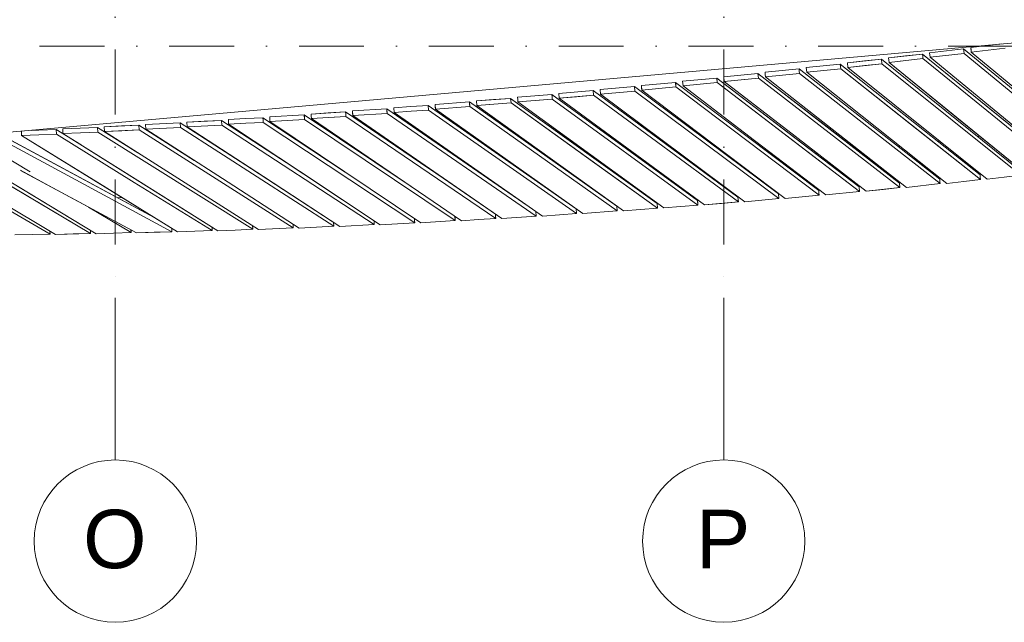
# Model space of a CAD drawing. Header units: millimetres. Extents: x -2530 to 151695, y -8763 to 71774.
# Tile 57 of 217: x 65452 to 71521, y -8763 to -5051. Entities that reach past the tile are written whole.
import ezdxf

# ---------------------------------------------------------------- set-up
doc = ezdxf.new("R2010")
doc.units = ezdxf.units.MM
doc.linetypes.add('RR_Level', pattern=[800, 400, -200, 0, -200])
for name, color, linetype, lineweight in [('A-FLOR-____-OTLN', 192, 'Continuous', 18), ('A-WALL-____-OTLN', 113, 'Continuous', 18), ('S-GRID-____-IDEN', 1, 'Continuous', 13), ('S-GRID-____-OTLN', 1, 'Continuous', 9)]:
    doc.layers.add(name, color=color, linetype=linetype, lineweight=lineweight)
doc.styles.add('Arial', font='arial.ttf', dxfattribs={"height": 360})

# ---------------------------------------------------------------- blocks, each defined once
blk = doc.blocks.new('027_Gilde - ATC_FacadeModel_rvt-1-plot_V1 Copy 1')
at = {"layer": 'A-FLOR-____-OTLN', "color": 210}
for p, q in [((65203.1, -5761), (71795.1, -5174)), ((71110.6, -5800.7), (71123.2, -5799.1)), ((71356.5, -5770), (71369.9, -5768.3)), ((70367.3, -5873.8), (70356.7, -5874.7)), ((70622.7, -5852.4), (70611.3, -5853.4)), ((70865.8, -5831.2), (70877.5, -5829.8)), ((69606.7, -5937.6), (69598.8, -5938.2)), ((69859.2, -5916.4), (69850.4, -5917.1)), ((70112.8, -5895.2), (70103.1, -5896)), ((68855.6, -6000.5), (68850.7, -6000.9)), ((69104.8, -5979.6), (69098.9, -5980.1)), ((69355.2, -5958.7), (69348.3, -5959.2)), ((68115.3, -6062.5), (68111.1, -6062.9)), ((68360.8, -6042), (68358.1, -6042.2)), ((68607.6, -6021.3), (68603.8, -6021.6)), ((67858.7, -6076.2), (67861.1, -6076.1)), ((66054.2, -6147.5), (66081.9, -6146.4))]:
    blk.add_line(p, q, dxfattribs=at)
at = {"layer": 'A-WALL-____-OTLN', "color": 210}
for p, q in [((71503.8, -5199.9), (71314.3, -5222.1)), ((71503.8, -5199.9), (71314.3, -5222.1)), ((71016.6, -5262.7), (70807.3, -5285.9)), ((70807.3, -5285.9), (70912, -5274.3)), ((71016.6, -5262.7), (70912, -5274.3)), ((71016.6, -5262.7), (71867.9, -5954.1)), ((71442.2, -5608.4), (71016.6, -5262.7)), ((71016.6, -5262.7), (71018.1, -5276.8)), ((71016.6, -5262.7), (71018.1, -5276.8)), ((71019.6, -5290.8), (71018.1, -5276.8)), ((71018.1, -5276.8), (71019.6, -5290.8)), ((71269.9, -5230.6), (71060.8, -5254.4)), ((71269.9, -5230.6), (71060.8, -5254.4)), ((71064, -5282.4), (71060.8, -5254.4)), ((71060.8, -5254.4), (71064, -5282.4)), ((71064, -5282.4), (71273, -5258.6)), ((71273, -5258.6), (71064, -5282.4)), ((71269.9, -5230.6), (72116, -5926.1)), ((72116, -5926.1), (71269.9, -5230.6)), ((71273, -5258.6), (71269.9, -5230.6)), ((71269.9, -5230.6), (71273, -5258.6)), ((71273, -5258.6), (72119.1, -5954.1)), ((71273, -5258.6), (72119.1, -5954.1)), ((71317.5, -5250.1), (71314.3, -5222.1)), ((71314.3, -5222.1), (71315.9, -5236.1)), ((71315.9, -5236.1), (71317.5, -5250.1)), ((71317.5, -5250.1), (71526.3, -5225.6)), ((71526.3, -5225.6), (71317.5, -5250.1)), ((71317.5, -5250.1), (71739.4, -5601.1)), ((72161.4, -5952.1), (71317.5, -5250.1)), ((70509.7, -5324.4), (70300, -5346.2)), ((70300, -5346.2), (70404.8, -5335.3)), ((70509.7, -5324.4), (70404.8, -5335.3)), ((70509.7, -5324.4), (71371.4, -6007.3)), ((70940.5, -5665.9), (70509.7, -5324.4)), ((70509.7, -5324.4), (70511.1, -5338.4)), ((70509.7, -5324.4), (70511.1, -5338.4)), ((70512.6, -5352.5), (70511.1, -5338.4)), ((70511.1, -5338.4), (70512.6, -5352.5)), ((70763.2, -5294), (70553.7, -5316.5)), ((70553.7, -5316.5), (70658.4, -5305.2)), ((70556.7, -5344.6), (70553.7, -5316.5)), ((70553.7, -5316.5), (70556.7, -5344.6)), ((70556.7, -5344.6), (70766.2, -5322.1)), ((70556.7, -5344.6), (70661.4, -5333.3)), ((70763.2, -5294), (70658.4, -5305.2)), ((70766.2, -5322.1), (70661.4, -5333.3)), ((70763.2, -5294), (71619.7, -5981.2)), ((71619.7, -5981.2), (70763.2, -5294)), ((70766.2, -5322.1), (70763.2, -5294)), ((70763.2, -5294), (70766.2, -5322.1)), ((70766.2, -5322.1), (71622.7, -6009.3)), ((70766.2, -5322.1), (71622.7, -6009.3)), ((70807.3, -5285.9), (70808.9, -5299.9)), ((70807.3, -5285.9), (70808.9, -5299.9)), ((70810.4, -5313.9), (70808.9, -5299.9)), ((70808.9, -5299.9), (70810.4, -5313.9)), ((70810.4, -5313.9), (71019.6, -5290.8)), ((70810.4, -5313.9), (70915, -5302.4)), ((71664.5, -6007.6), (70810.4, -5313.9)), ((71237.5, -5660.8), (70810.4, -5313.9)), ((71019.6, -5290.8), (70915, -5302.4)), ((71019.6, -5290.8), (71445.3, -5636.5)), ((71019.6, -5290.8), (71445.3, -5636.5)), ((71913, -5980.3), (71064, -5282.4)), ((71913, -5980.3), (71064, -5282.4)), ((70002.4, -5382.5), (69792.2, -5402.9)), ((70002.4, -5382.5), (69792.2, -5402.9)), ((70002.4, -5382.5), (70438.4, -5719.7)), ((70874.5, -6056.9), (70002.4, -5382.5)), ((70005.1, -5410.8), (70002.4, -5382.5)), ((70002.4, -5382.5), (70005.1, -5410.8)), ((70256.1, -5353.9), (70046.2, -5375)), ((70256.1, -5353.9), (70046.2, -5375)), ((70046.2, -5375), (70047.6, -5389.1)), ((70046.2, -5375), (70047.6, -5389.1)), ((70048.9, -5403.2), (70047.6, -5389.1)), ((70047.6, -5389.1), (70048.9, -5403.2)), ((70048.9, -5403.2), (70258.9, -5382.1)), ((70258.9, -5382.1), (70048.9, -5403.2)), ((70256.1, -5353.9), (71123, -6032.6)), ((71123, -6032.6), (70256.1, -5353.9)), ((70256.1, -5353.9), (70257.5, -5368)), ((70256.1, -5353.9), (70257.5, -5368)), ((70258.9, -5382.1), (70257.5, -5368)), ((70257.5, -5368), (70258.9, -5382.1)), ((70258.9, -5382.1), (71125.8, -6060.8)), ((70258.9, -5382.1), (71125.8, -6060.8)), ((70300, -5346.2), (70301.4, -5360.2)), ((70300, -5346.2), (70301.4, -5360.2)), ((70302.9, -5374.3), (70301.4, -5360.2)), ((70301.4, -5360.2), (70302.9, -5374.3)), ((70302.9, -5374.3), (70512.6, -5352.5)), ((70302.9, -5374.3), (70407.7, -5363.4)), ((71167.2, -6059.4), (70302.9, -5374.3)), ((71167.2, -6059.4), (70302.9, -5374.3)), ((70512.6, -5352.5), (70407.7, -5363.4)), ((70512.6, -5352.5), (70943.4, -5694)), ((70512.6, -5352.5), (71374.3, -6035.5)), ((71415.9, -6034), (70556.7, -5344.6)), ((71415.9, -6034), (70556.7, -5344.6)), ((69494.7, -5437.1), (69284.1, -5456.1)), ((69494.7, -5437.1), (69284.1, -5456.1)), ((69286.6, -5484.5), (69284.1, -5456.1)), ((69284.1, -5456.1), (69285.3, -5470.3)), ((69494.7, -5437.1), (70377.1, -6102.7)), ((70377.1, -6102.7), (69494.7, -5437.1)), ((69494.7, -5437.1), (69496, -5451.3)), ((69494.7, -5437.1), (69497.2, -5465.4)), ((69497.2, -5465.4), (69496, -5451.3)), ((69748.6, -5410.2), (69538.2, -5430)), ((69748.6, -5410.2), (69538.2, -5430)), ((69540.8, -5458.3), (69538.2, -5430)), ((69538.2, -5430), (69540.8, -5458.3)), ((69540.8, -5458.3), (69751.2, -5438.5)), ((69751.2, -5438.5), (69540.8, -5458.3)), ((69540.8, -5458.3), (69980.6, -5794.2)), ((69980.6, -5794.2), (69540.8, -5458.3)), ((69748.6, -5410.2), (70187.2, -5745.3)), ((70625.9, -6080.3), (69748.6, -5410.2)), ((69751.2, -5438.5), (69748.6, -5410.2)), ((69748.6, -5410.2), (69751.2, -5438.5)), ((69751.2, -5438.5), (70628.5, -6108.6)), ((69751.2, -5438.5), (70189.8, -5773.6)), ((69794.9, -5431.2), (69792.2, -5402.9)), ((69792.2, -5402.9), (69794.9, -5431.2)), ((69794.9, -5431.2), (70005.1, -5410.8)), ((69794.9, -5431.2), (69900, -5421)), ((69794.9, -5431.2), (70232.2, -5769.3)), ((70232.2, -5769.3), (69794.9, -5431.2)), ((70005.1, -5410.8), (69900, -5421)), ((70005.1, -5410.8), (70877.2, -6085.2)), ((70005.1, -5410.8), (70441.1, -5748)), ((70918.4, -6083.9), (70048.9, -5403.2)), ((70918.4, -6083.9), (70048.9, -5403.2)), ((68732.5, -5512.1), (68521.2, -5529)), ((68521.2, -5529), (68626.8, -5520.6)), ((68732.5, -5512.1), (68626.8, -5520.6)), ((68732.5, -5512.1), (69630.4, -6164.1)), ((69630.4, -6164.1), (68732.5, -5512.1)), ((68732.5, -5512.1), (68733.6, -5526.4)), ((68732.5, -5512.1), (68733.6, -5526.4)), ((68986.7, -5488), (68775.6, -5505.6)), ((68986.7, -5488), (68775.6, -5505.6)), ((68777.9, -5534.1), (68775.6, -5505.6)), ((68775.6, -5505.6), (68777.9, -5534.1)), ((68777.9, -5534.1), (68989, -5516.5)), ((68989, -5516.5), (68883.4, -5525.3)), ((68986.7, -5488), (69433, -5816.3)), ((69879.4, -6144.6), (68986.7, -5488)), ((68989, -5516.5), (68986.7, -5488)), ((68986.7, -5488), (68989, -5516.5)), ((68989, -5516.5), (69881.8, -6173)), ((68989, -5516.5), (69881.8, -6173)), ((69240.7, -5463), (69029.9, -5481.3)), ((69240.7, -5463), (69029.9, -5481.3)), ((69032.3, -5509.7), (69029.9, -5481.3)), ((69029.9, -5481.3), (69032.3, -5509.7)), ((69032.3, -5509.7), (69243.2, -5491.4)), ((69243.2, -5491.4), (69032.3, -5509.7)), ((69922, -6172.4), (69032.3, -5509.7)), ((69922, -6172.4), (69032.3, -5509.7)), ((69240.7, -5463), (69684.5, -5793.6)), ((70128.3, -6124.1), (69240.7, -5463)), ((69243.2, -5491.4), (69240.7, -5463)), ((69240.7, -5463), (69243.2, -5491.4)), ((69243.2, -5491.4), (70130.8, -6152.5)), ((69243.2, -5491.4), (70130.8, -6152.5)), ((69285.3, -5470.3), (69286.6, -5484.5)), ((69286.6, -5484.5), (69497.2, -5465.4)), ((69497.2, -5465.4), (69286.6, -5484.5)), ((70171.2, -6151.7), (69286.6, -5484.5)), ((70171.2, -6151.7), (69286.6, -5484.5)), ((69497.2, -5465.4), (70379.7, -6131)), ((69497.2, -5465.4), (70379.7, -6131)), ((67969.6, -5578.9), (67863.5, -5586.2)), ((67969.6, -5578.9), (67863.5, -5586.2)), ((67969.6, -5578.9), (68883, -6216.5)), ((67971.5, -5607.5), (67969.6, -5578.9)), ((68426.3, -5897.7), (67969.6, -5578.9)), ((67969.6, -5578.9), (67971.5, -5607.5)), ((68224, -5557.6), (68012.1, -5573)), ((68224, -5557.6), (68012.1, -5573)), ((68012.1, -5573), (68013.1, -5587.3)), ((68012.1, -5573), (68014.2, -5601.5)), ((68224, -5557.6), (69132.2, -6200)), ((69132.2, -6200), (68224, -5557.6)), ((68226, -5586.1), (68224, -5557.6)), ((68224, -5557.6), (68225, -5571.8)), ((68225, -5571.8), (68226, -5586.1)), ((68478.3, -5535.3), (68266.7, -5551.5)), ((68266.7, -5551.5), (68372.5, -5543.4)), ((68268.8, -5580), (68266.7, -5551.5)), ((68266.7, -5551.5), (68268.8, -5580)), ((68268.8, -5580), (68480.4, -5563.9)), ((68268.8, -5580), (68374.6, -5571.9)), ((68268.8, -5580), (68721.2, -5904.2)), ((68721.2, -5904.2), (68268.8, -5580)), ((68478.3, -5535.3), (68372.5, -5543.4)), ((68480.4, -5563.9), (68374.6, -5571.9)), ((68478.3, -5535.3), (68929.8, -5858.9)), ((69381.4, -6182.5), (68478.3, -5535.3)), ((68480.4, -5563.9), (68478.3, -5535.3)), ((68478.3, -5535.3), (68480.4, -5563.9)), ((68480.4, -5563.9), (69383.5, -6211.1)), ((68480.4, -5563.9), (68932, -5887.5)), ((68521.2, -5529), (68522.3, -5543.3)), ((68521.2, -5529), (68522.3, -5543.3)), ((68523.4, -5557.5), (68522.3, -5543.3)), ((68522.3, -5543.3), (68523.4, -5557.5)), ((68523.4, -5557.5), (68734.7, -5540.6)), ((68523.4, -5557.5), (68629.1, -5549.1)), ((69423.1, -6210.7), (68523.4, -5557.5)), ((69423.1, -6210.7), (68523.4, -5557.5)), ((68734.7, -5540.6), (68629.1, -5549.1)), ((68734.7, -5540.6), (68733.6, -5526.4)), ((68733.6, -5526.4), (68734.7, -5540.6)), ((68734.7, -5540.6), (69632.7, -6192.5)), ((68734.7, -5540.6), (69632.7, -6192.5)), ((68777.9, -5534.1), (68883.4, -5525.3)), ((69672.6, -6192.1), (68777.9, -5534.1)), ((69672.6, -6192.1), (68777.9, -5534.1)), ((67205.9, -5637), (66993.1, -5649.5)), ((67205.9, -5637), (66993.1, -5649.5)), ((67205.9, -5637), (67858.4, -6074.7)), ((67858.4, -6074.7), (67205.9, -5637)), ((67207.6, -5665.7), (67205.9, -5637)), ((67205.9, -5637), (67206.8, -5651.4)), ((67460.6, -5618.6), (67248, -5631.8)), ((67248, -5631.8), (67354.3, -5625.2)), ((67248, -5631.8), (67248.8, -5646.1)), ((67248, -5631.8), (67248.8, -5646.1)), ((67460.6, -5618.6), (67354.3, -5625.2)), ((67460.6, -5618.6), (67922.4, -5932.6)), ((68110.7, -6060.6), (67460.6, -5618.6)), ((67460.6, -5618.6), (67461.4, -5632.9)), ((67460.6, -5618.6), (67461.4, -5632.9)), ((67462.3, -5647.3), (67461.4, -5632.9)), ((67461.4, -5632.9), (67462.3, -5647.3)), ((67715.1, -5599.2), (67502.7, -5613.1)), ((67715.1, -5599.2), (67502.7, -5613.1)), ((67502.7, -5613.1), (67503.7, -5627.5)), ((67502.7, -5613.1), (67504.6, -5641.8)), ((67504.6, -5641.8), (67503.7, -5627.5)), ((67504.6, -5641.8), (67716.9, -5627.9)), ((67716.9, -5627.9), (67504.6, -5641.8)), ((67504.6, -5641.8), (67964.5, -5958.6)), ((68424.4, -6275.5), (67504.6, -5641.8)), ((67715.1, -5599.2), (68586.2, -6199.3)), ((68586.2, -6199.3), (67715.1, -5599.2)), ((67716.9, -5627.9), (67715.1, -5599.2)), ((67715.1, -5599.2), (67716, -5613.5)), ((67716, -5613.5), (67716.9, -5627.9)), ((67716.9, -5627.9), (68635.5, -6260.7)), ((67716.9, -5627.9), (68635.5, -6260.7)), ((67757.5, -5593.5), (67863.5, -5586.2)), ((67863.5, -5586.2), (67757.5, -5593.5)), ((67759.4, -5622.1), (67757.5, -5593.5)), ((67757.5, -5593.5), (67759.4, -5622.1)), ((67759.4, -5622.1), (67865.5, -5614.8)), ((67759.4, -5622.1), (67865.5, -5614.8)), ((68674.2, -6260.8), (67759.4, -5622.1)), ((68216.8, -5941.5), (67759.4, -5622.1)), ((67971.5, -5607.5), (67865.5, -5614.8)), ((67971.5, -5607.5), (67865.5, -5614.8)), ((67971.5, -5607.5), (68428.2, -5926.3)), ((67971.5, -5607.5), (68428.2, -5926.3)), ((68014.2, -5601.5), (68013.1, -5587.3)), ((68014.2, -5601.5), (68226, -5586.1)), ((68226, -5586.1), (68014.2, -5601.5)), ((68923.9, -6245.1), (68014.2, -5601.5)), ((68923.9, -6245.1), (68014.2, -5601.5)), ((68226, -5586.1), (69134.2, -6228.6)), ((68226, -5586.1), (69134.2, -6228.6)), ((71867.9, -5954.1), (71442.2, -5608.4)), ((71871, -5982.1), (71445.3, -5636.5)), ((71871, -5982.1), (71445.3, -5636.5)), ((66186.9, -5700.9), (65973, -5710.3)), ((66186.9, -5700.9), (66079.9, -5705.6)), ((66188.1, -5729.8), (66186.9, -5700.9)), ((66186.9, -5700.9), (66188.1, -5729.8)), ((66187.1, -5701.1), (66528.5, -5918.1)), ((66528.5, -5918.1), (66187.1, -5701.1)), ((66441.7, -5686.4), (66228.1, -5696.6)), ((66441.7, -5686.4), (66228.1, -5696.6)), ((66229.4, -5725.4), (66228.1, -5696.6)), ((66228.1, -5696.6), (66229.4, -5725.4)), ((66441.7, -5686.4), (66874, -5965)), ((66874.2, -5965.1), (66441.7, -5686.4)), ((66443.1, -5715.3), (66441.7, -5686.4)), ((66441.7, -5686.4), (66443.1, -5715.3)), ((66696.5, -5671), (66483.1, -5681.9)), ((66483.1, -5681.9), (66589.8, -5676.4)), ((66484.6, -5710.7), (66483.1, -5681.9)), ((66483.1, -5681.9), (66484.6, -5710.7)), ((66484.6, -5710.7), (66698, -5699.7)), ((66698, -5699.7), (66484.6, -5710.7)), ((66696.5, -5671), (66589.8, -5676.4)), ((66696.5, -5671), (67218.2, -6011.6)), ((67218.2, -6011.6), (66696.5, -5671)), ((66698, -5699.7), (66696.5, -5671)), ((66696.5, -5671), (66698, -5699.7)), ((66698, -5699.7), (67637.3, -6313.1)), ((66698, -5699.7), (67637.3, -6313.1)), ((66738.1, -5666.1), (66844.7, -5660.3)), ((66844.7, -5660.3), (66738.1, -5666.1)), ((66738.1, -5666.1), (66738.9, -5680.5)), ((66738.1, -5666.1), (66738.9, -5680.5)), ((66739.7, -5694.9), (66738.9, -5680.5)), ((66738.9, -5680.5), (66739.7, -5694.9)), ((66739.7, -5694.9), (66846.3, -5689.1)), ((66739.7, -5694.9), (66846.3, -5689.1)), ((66739.7, -5694.9), (67207.2, -6004.3)), ((67674.7, -6313.7), (66739.7, -5694.9)), ((66951.3, -5654.5), (66844.7, -5660.3)), ((66951.3, -5654.5), (66844.7, -5660.3)), ((66952.8, -5683.2), (66846.3, -5689.1)), ((66952.8, -5683.2), (66846.3, -5689.1)), ((66951.3, -5654.5), (67418.3, -5963.6)), ((67561.5, -6058.4), (66951.3, -5654.5)), ((66951.3, -5654.5), (66952, -5668.9)), ((66951.3, -5654.5), (66952, -5668.9)), ((66952.8, -5683.2), (66952, -5668.9)), ((66952, -5668.9), (66952.8, -5683.2)), ((66952.8, -5683.2), (67886.9, -6301.5)), ((66952.8, -5683.2), (67886.9, -6301.5)), ((66993.1, -5649.5), (66993.9, -5663.8)), ((66993.1, -5649.5), (66993.9, -5663.8)), ((66994.7, -5678.2), (66993.9, -5663.8)), ((66993.9, -5663.8), (66994.7, -5678.2)), ((66994.7, -5678.2), (67207.6, -5665.7)), ((67207.6, -5665.7), (66994.7, -5678.2)), ((67924.7, -6302), (66994.7, -5678.2)), ((67924.7, -6302), (66994.7, -5678.2)), ((67206.8, -5651.4), (67207.6, -5665.7)), ((67207.6, -5665.7), (68136.5, -6288.9)), ((67207.6, -5665.7), (68136.5, -6288.9)), ((67249.7, -5660.5), (67248.8, -5646.1)), ((67248.8, -5646.1), (67249.7, -5660.5)), ((67249.7, -5660.5), (67462.3, -5647.3)), ((67249.7, -5660.5), (67356, -5653.9)), ((68174.6, -6289.2), (67249.7, -5660.5)), ((68174.6, -6289.2), (67249.7, -5660.5)), ((67462.3, -5647.3), (67356, -5653.9)), ((67462.3, -5647.3), (68386, -6275.3)), ((67462.3, -5647.3), (68386, -6275.3)), ((71371.4, -6007.3), (70940.5, -5665.9)), ((71374.3, -6035.5), (70943.4, -5694)), ((71664.5, -6007.6), (71237.5, -5660.8)), ((65317.9, -5750.7), (66281.8, -6270.1)), ((65846.8, -6035.7), (65317.9, -5750.7)), ((65463.6, -5763.7), (65462.7, -5737.9)), ((65462.7, -5737.9), (65463.6, -5763.7)), ((65463.6, -5763.7), (65570.8, -5759.8)), ((65463.6, -5763.7), (65570.8, -5759.8)), ((66424.1, -6358.1), (65463.6, -5763.7)), ((65943.8, -6060.9), (65463.6, -5763.7)), ((65521.8, -5732.6), (65569.8, -5730.8)), ((65569.8, -5730.8), (65521.8, -5732.6)), ((65677, -5726.9), (65569.8, -5730.8)), ((65677, -5726.9), (65569.8, -5730.8)), ((65678.1, -5755.9), (65570.8, -5759.8)), ((65678.1, -5755.9), (65570.8, -5759.8)), ((65677, -5726.9), (65831.7, -5822.7)), ((65678.1, -5755.9), (65677, -5726.9)), ((65831.7, -5822.7), (65677, -5726.9)), ((65677, -5726.9), (65678.1, -5755.9)), ((65678.1, -5755.9), (66158.2, -6053)), ((65678.1, -5755.9), (66158.2, -6053)), ((65717.8, -5723), (65824.9, -5718.7)), ((65824.9, -5718.7), (65717.8, -5723)), ((65718.9, -5751.9), (65717.8, -5723)), ((65717.8, -5723), (65718.9, -5751.9)), ((65718.9, -5751.9), (65826, -5747.6)), ((65718.9, -5751.9), (65826, -5747.6)), ((65718.9, -5751.9), (66196.6, -6051.5)), ((66674.3, -6351.1), (65718.9, -5751.9)), ((65932, -5714.4), (65824.9, -5718.7)), ((65932, -5714.4), (65824.9, -5718.7)), ((65933.1, -5743.3), (65826, -5747.6)), ((65933.1, -5743.3), (65826, -5747.6)), ((65932, -5714.4), (66181.1, -5870.7)), ((66181.1, -5870.7), (65932, -5714.4)), ((65933.1, -5743.3), (65932, -5714.4)), ((65932, -5714.4), (65933.1, -5743.3)), ((65933.1, -5743.3), (66888.1, -6342.3)), ((65933.1, -5743.3), (66888.1, -6342.3)), ((66079.9, -5705.6), (65973, -5710.3)), ((65974.2, -5739.2), (65973, -5710.3)), ((65973, -5710.3), (65974.2, -5739.2)), ((66188.1, -5729.8), (65974.2, -5739.2)), ((65974.2, -5739.2), (66081.2, -5734.5)), ((66924.4, -6343.2), (65974.2, -5739.2)), ((66924.4, -6343.2), (65974.2, -5739.2)), ((66188.1, -5729.8), (66081.2, -5734.5)), ((66188.1, -5729.8), (67137.9, -6333.6)), ((66188.1, -5729.8), (67137.9, -6333.6)), ((66229.4, -5725.4), (66443.1, -5715.3)), ((66443.1, -5715.3), (66229.4, -5725.4)), ((66229.4, -5725.4), (66702, -6029.9)), ((66702, -6029.9), (66229.4, -5725.4)), ((66443.1, -5715.3), (67387.6, -6323.8)), ((66443.1, -5715.3), (66915.3, -6019.6)), ((66484.6, -5710.7), (66954.6, -6017.6)), ((67424.6, -6324.5), (66484.6, -5710.7)), ((70625.9, -6080.3), (70187.2, -5745.3)), ((70874.5, -6056.9), (70438.4, -5719.7)), ((70877.2, -6085.2), (70441.1, -5748)), ((64657.5, -5798.6), (65638.9, -6371.4)), ((65673.4, -6373.5), (64697.4, -5794.4)), ((65673.4, -6373.5), (64697.4, -5794.4)), ((64912.6, -5788.3), (65888.8, -6367.6)), ((65923.6, -6369.2), (64952.8, -5784.4)), ((65167.8, -5777.9), (65517.4, -5988.5)), ((65167.8, -5777.9), (65517.4, -5988.5)), ((65305, -5772.3), (65847.7, -6064.7)), ((65305, -5772.3), (65847.7, -6064.7)), ((69879.4, -6144.6), (69433, -5816.3)), ((70128.3, -6124.1), (69684.5, -5793.6)), ((70420.4, -6130.1), (69980.6, -5794.2)), ((70420.4, -6130.1), (69980.6, -5794.2)), ((70628.5, -6108.6), (70189.8, -5773.6)), ((70669.5, -6107.5), (70232.2, -5769.3)), ((70669.5, -6107.5), (70232.2, -5769.3)), ((69381.4, -6182.5), (68929.8, -5858.9)), ((68110.7, -6060.6), (67922.4, -5932.6)), ((68674.2, -6260.8), (68216.8, -5941.5)), ((68883, -6216.5), (68426.3, -5897.7)), ((68884.9, -6245.1), (68428.2, -5926.3)), ((68884.9, -6245.1), (68428.2, -5926.3)), ((69173.6, -6228.4), (68721.2, -5904.2)), ((69173.6, -6228.4), (68721.2, -5904.2)), ((69383.5, -6211.1), (68932, -5887.5)), ((65629.2, -6071.7), (65456.8, -5978.8)), ((66171.9, -6364.1), (65456.9, -5978.9)), ((67674.7, -6313.7), (67207.2, -6004.3)), ((67561.6, -6058.4), (67418.3, -5963.6)), ((68424.4, -6275.5), (67964.5, -5958.6)), ((71371.4, -6007.3), (71372.8, -6021.4)), ((71371.4, -6007.3), (71372.8, -6021.4)), ((66281.8, -6270.1), (65846.8, -6035.7)), ((66390.4, -6357), (65847.7, -6064.7)), ((66390.4, -6357), (65847.7, -6064.7)), ((66424.1, -6358.1), (65943.8, -6060.9)), ((66638.3, -6350.1), (66158.2, -6053)), ((66638.3, -6350.1), (66158.2, -6053)), ((66674.3, -6351.1), (66196.6, -6051.5)), ((67174.6, -6334.4), (66702, -6029.9)), ((67174.6, -6334.4), (66702, -6029.9)), ((67387.6, -6323.8), (66915.3, -6019.6)), ((67424.6, -6324.5), (66954.6, -6017.6)), ((68245.5, -6152.2), (68113.8, -6062.7)), ((68245.6, -6152.3), (68113.8, -6062.7)), ((70877.2, -6085.2), (70874.5, -6056.9)), ((70874.5, -6056.9), (70877.2, -6085.2)), ((71125.8, -6060.8), (70918.4, -6083.9)), ((70918.4, -6083.9), (71125.8, -6060.8)), ((71123, -6032.6), (71124.4, -6046.7)), ((71123, -6032.6), (71124.4, -6046.7)), ((71125.8, -6060.8), (71124.4, -6046.7)), ((71124.4, -6046.7), (71125.8, -6060.8)), ((71167.2, -6059.4), (71270.8, -6047.5)), ((71167.2, -6059.4), (71270.8, -6047.5)), ((71374.3, -6035.5), (71270.8, -6047.5)), ((71270.8, -6047.5), (71374.3, -6035.5)), ((71374.3, -6035.5), (71372.8, -6021.4)), ((71372.8, -6021.4), (71374.3, -6035.5)), ((71415.9, -6034), (71519.3, -6021.6)), ((71415.9, -6034), (71519.3, -6021.6)), ((71622.7, -6009.3), (71519.3, -6021.6)), ((71519.3, -6021.6), (71622.7, -6009.3)), ((65638.9, -6371.4), (65148.2, -6085)), ((65888.8, -6367.6), (65400.7, -6077.9)), ((65923.6, -6369.2), (65438.2, -6076.8)), ((66171.9, -6364.1), (65629.2, -6071.7)), ((67860.5, -6076.1), (67903.9, -6105.2)), ((67903.9, -6105.2), (67860.5, -6076.1)), ((70130.8, -6152.5), (70128.3, -6124.1)), ((70128.3, -6124.1), (70130.8, -6152.5)), ((70377.1, -6102.7), (70378.4, -6116.9)), ((70377.1, -6102.7), (70378.4, -6116.9)), ((70379.7, -6131), (70378.4, -6116.9)), ((70378.4, -6116.9), (70379.7, -6131)), ((70628.5, -6108.6), (70420.4, -6130.1)), ((70420.4, -6130.1), (70628.5, -6108.6)), ((70628.5, -6108.6), (70625.9, -6080.3)), ((70625.9, -6080.3), (70628.5, -6108.6)), ((70877.2, -6085.2), (70669.5, -6107.5)), ((70669.5, -6107.5), (70773.3, -6096.3)), ((70773.3, -6096.3), (70877.2, -6085.2)), ((69383.5, -6211.1), (69381.4, -6182.5)), ((69381.4, -6182.5), (69383.5, -6211.1)), ((69632.7, -6192.5), (69630.4, -6164.1)), ((69630.4, -6164.1), (69631.6, -6178.3)), ((69631.6, -6178.3), (69632.7, -6192.5)), ((69881.8, -6173), (69672.6, -6192.1)), ((69672.6, -6192.1), (69777.2, -6182.6)), ((69777.2, -6182.6), (69881.8, -6173)), ((69881.8, -6173), (69879.4, -6144.6)), ((69879.4, -6144.6), (69881.8, -6173)), ((70130.8, -6152.5), (69922, -6172.4)), ((69922, -6172.4), (70130.8, -6152.5)), ((70379.7, -6131), (70171.2, -6151.7)), ((70171.2, -6151.7), (70379.7, -6131)), ((65877.1, -6205.2), (66138.6, -6362.8)), ((65877.1, -6205.2), (66138.6, -6362.8)), ((68384.4, -6247.9), (68385.2, -6260.9)), ((68384.4, -6247.9), (68385.2, -6260.9)), ((68635.5, -6260.7), (68633.7, -6232.5)), ((68633.7, -6232.5), (68635.5, -6260.7)), ((68884.9, -6245.1), (68674.2, -6260.8)), ((68779.6, -6253), (68884.9, -6245.1)), ((68884.9, -6245.1), (68883, -6216.5)), ((68883, -6216.5), (68884.9, -6245.1)), ((69134.2, -6228.6), (68923.9, -6245.1)), ((68923.9, -6245.1), (69134.2, -6228.6)), ((69134.2, -6228.6), (69132.2, -6200)), ((69132.2, -6200), (69134.2, -6228.6)), ((69173.6, -6228.4), (69278.5, -6219.7)), ((69173.6, -6228.4), (69278.5, -6219.7)), ((69383.5, -6211.1), (69278.5, -6219.7)), ((69278.5, -6219.7), (69383.5, -6211.1)), ((69423.1, -6210.7), (69527.9, -6201.6)), ((69423.1, -6210.7), (69527.9, -6201.6)), ((69632.7, -6192.5), (69527.9, -6201.6)), ((69527.9, -6201.6), (69632.7, -6192.5)), ((67137.9, -6333.6), (67136.9, -6310.1)), ((67136.9, -6310.1), (67137.9, -6333.6)), ((67387.6, -6323.8), (67386.5, -6299.6)), ((67386.5, -6299.6), (67387.6, -6323.8)), ((67637.3, -6313.1), (67636, -6288.2)), ((67636, -6288.2), (67637.3, -6313.1)), ((67886.9, -6301.5), (67674.7, -6313.7)), ((67674.7, -6313.7), (67780.8, -6307.6)), ((67780.8, -6307.6), (67886.9, -6301.5)), ((67885.5, -6275.7), (67886.2, -6287.1)), ((67885.5, -6275.7), (67886.2, -6287.1)), ((67886.9, -6301.5), (67886.2, -6287.1)), ((67886.2, -6287.1), (67886.9, -6301.5)), ((68136.5, -6288.9), (67924.7, -6302)), ((67924.7, -6302), (68136.5, -6288.9)), ((68135, -6262.3), (68135.7, -6274.5)), ((68135, -6262.3), (68136.5, -6288.9)), ((68136.5, -6288.9), (68135.7, -6274.5)), ((68174.6, -6289.2), (68280.3, -6282.2)), ((68174.6, -6289.2), (68280.3, -6282.2)), ((68386, -6275.3), (68280.3, -6282.2)), ((68280.3, -6282.2), (68386, -6275.3)), ((68386, -6275.3), (68385.2, -6260.9)), ((68385.2, -6260.9), (68386, -6275.3)), ((68635.5, -6260.7), (68424.4, -6275.5)), ((68424.4, -6275.5), (68635.5, -6260.7)), ((68674.2, -6260.8), (68779.6, -6253)), ((65638.9, -6371.4), (65531, -6374.1)), ((65531, -6374.1), (65638.9, -6371.4)), ((65638.9, -6371.4), (65638.5, -6352.8)), ((65638.5, -6352.8), (65638.9, -6371.4)), ((65888.8, -6367.6), (65673.4, -6373.5)), ((65673.4, -6373.5), (65781.1, -6370.6)), ((65781.1, -6370.6), (65888.8, -6367.6)), ((65888.3, -6347.9), (65888.4, -6353.1)), ((65888.3, -6347.9), (65888.4, -6353.1)), ((65888.8, -6367.6), (65888.4, -6353.1)), ((65888.4, -6353.1), (65888.8, -6367.6)), ((65923.6, -6369.2), (66031.1, -6366)), ((65923.6, -6369.2), (66031.1, -6366)), ((66138.6, -6362.8), (66031.1, -6366)), ((66031.1, -6366), (66138.6, -6362.8)), ((66138.1, -6345.9), (66138.2, -6348.3)), ((66138.1, -6345.9), (66138.6, -6362.8)), ((66138.6, -6362.8), (66138.2, -6348.3)), ((66171.9, -6364.1), (66390.4, -6357)), ((66171.9, -6364.1), (66281.2, -6360.5)), ((66390.4, -6357), (66281.2, -6360.5)), ((66389.8, -6336.9), (66389.9, -6342.5)), ((66389.8, -6336.9), (66389.9, -6342.5)), ((66390.4, -6357), (66389.9, -6342.5)), ((66389.9, -6342.5), (66390.4, -6357)), ((66638.3, -6350.1), (66424.1, -6358.1)), ((66424.1, -6358.1), (66531.2, -6354.1)), ((66531.2, -6354.1), (66638.3, -6350.1)), ((66638.3, -6350.1), (66637.5, -6328.1)), ((66637.5, -6328.1), (66638.3, -6350.1)), ((66674.3, -6351.1), (66781.2, -6346.7)), ((66674.3, -6351.1), (66781.2, -6346.7)), ((66888.1, -6342.3), (66781.2, -6346.7)), ((66781.2, -6346.7), (66888.1, -6342.3)), ((66888.1, -6342.3), (66887.2, -6319.6)), ((66887.2, -6319.6), (66888.1, -6342.3)), ((67137.9, -6333.6), (66924.4, -6343.2)), ((66924.4, -6343.2), (67137.9, -6333.6)), ((67387.6, -6323.8), (67174.6, -6334.4)), ((67174.6, -6334.4), (67387.6, -6323.8)), ((67637.3, -6313.1), (67424.6, -6324.5)), ((67424.6, -6324.5), (67637.3, -6313.1)), ((65423.1, -6376.9), (65531, -6374.1)), ((65423.1, -6376.9), (65531, -6374.1))]:
    blk.add_line(p, q, dxfattribs=at)
blk = doc.blocks.new('Grid - r_2_5mm-300571-plot_V1 Copy 1')
at = {"layer": 'S-GRID-____-IDEN'}
blk.add_circle((0, 0), 2.5, dxfattribs=at)

msp = doc.modelspace()

# ---------------------------------------------------------------- linework, layer by layer
at = {"layer": 'S-GRID-____-OTLN', "linetype": 'RR_Level'}
for p, q in [((66041.4834, 70774.2271), (66041.4834, -6763.3674)), ((69791.4834, 70774.2271), (69791.4834, -6763.3674)), ((-34.3191, -5213.2034), (78338.1766, -5213.2034))]:
    msp.add_line(p, q, dxfattribs=at)
at = {"layer": 'S-GRID-____-OTLN'}
for p, q in [((66041.4834, -6763.3674), (66041.4834, -7763.3674)), ((69791.4834, -6763.3674), (69791.4834, -7763.3674))]:
    msp.add_line(p, q, dxfattribs=at)

# ---------------------------------------------------------------- block references
at = {"lineweight": 5}
msp.add_blockref('027_Gilde - ATC_FacadeModel_rvt-1-plot_V1 Copy 1', (0, 0), dxfattribs=at)
at = {"layer": 'S-GRID-____-IDEN', "xscale": 199.9999999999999, "yscale": 199.9999999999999, "zscale": 199.9999999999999, "rotation": 180}
for p in [(66041.4834, -8263.3674), (69791.4834, -8263.3674)]:
    msp.add_blockref('Grid - r_2_5mm-300571-plot_V1 Copy 1', p, dxfattribs=at)

# ---------------------------------------------------------------- texts
at = {"layer": 'S-GRID-____-IDEN', "lineweight": 9, "char_height": 360, "attachment_point": 1, "style": 'Arial'}
for s, insert, width in [('O', (65842.7276, -8070), 464.97875), ('P', (69619.7276, -8070), 400.84375)]:
    msp.add_mtext(s, dxfattribs=dict(at, insert=insert, width=width))

doc.saveas('drawing.dxf')
